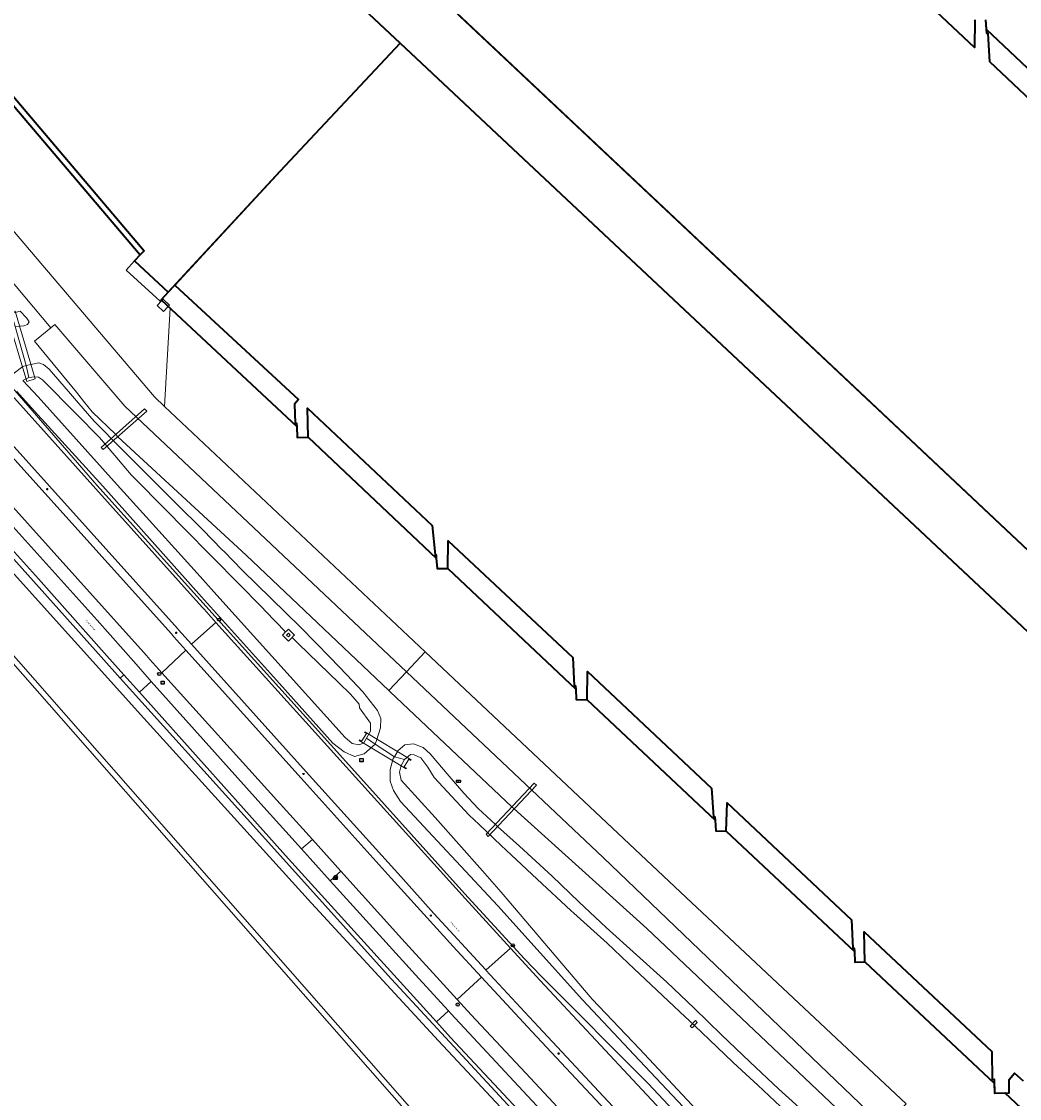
# Model space of a CAD drawing. Header units: metres. Extents: x 73718 to 76933, y 443658 to 446696.
# Tile 134 of 153: x 75631 to 75856, y 445613 to 445856. Entities that reach past the tile are written whole.
import ezdxf
from ezdxf.enums import TextEntityAlignment as Align

# ---------------------------------------------------------------- set-up
doc = ezdxf.new("R2010")
doc.units = ezdxf.units.M
for name, color, linetype, lineweight in [('B-WE-GK-BESCHOEIING-G', 130, 'GK-BESCHOEIING-SO', 18), ('B-WE-GR-GRAS-GV', 60, 'Continuous', 13), ('B-WE-IE-MEUBILAIR-S', 7, 'Continuous', 25), ('B-WE-IE-MEUBILAIR_WEGMEUBILAIR-G', 7, 'Continuous', 18), ('B-WE-IE-MEUBILAIR_ZONNEPANEEL-S', 7, 'Continuous', 25), ('B-WE-KW-KUNSTWERK_DUIKER-GV', 170, 'Continuous', 18), ('B-WE-OG-BEBOUWING-GV', 7, 'Continuous', 35), ('B-WE-OG-BEBOUWING_LOODS-GV', 7, 'Continuous', 18), ('B-WE-OG-BEBOUWING_LUIFEL-GV', 7, 'Continuous', 18), ('B-WE-OG-TERREIN_ERF-GV', 7, 'Continuous', 18), ('B-WE-OG-TERREIN_OEVER-GV', 7, 'Continuous', 18), ('B-WE-OG-TOPOGRAFIE-T18', 10, 'Continuous', 18), ('B-WE-OG-WATER_SLOOT-GV', 120, 'Continuous', 18), ('B-WE-OG-WEG-GV', 7, 'Continuous', 18), ('B-WE-VH-GESLOTENVERHARDING_ASFALT-GV', 10, 'Continuous', 18), ('B-WE-VH-GESLOTENVERHARDING_BETON-GV', 10, 'Continuous', 18), ('B-WE-VH-HALFVERHARDING_GRASBETONSTEEN-GV', 130, 'Continuous', 18), ('B-WE-VH-OPENVERHARDING_BETONSTRAATSTEEN-GV', 30, 'Continuous', 18)]:
    doc.layers.add(name, color=color, linetype=linetype, lineweight=lineweight)
doc.styles.add('NLCS-ISO', font='NLCS-ISO.ttf')
doc.styles.add('NLCS-ISO-M200-T18', font='NLCS-ISO.ttf', dxfattribs={"height": 0.36})
doc.linetypes.add('GK-BESCHOEIING-SO', pattern='A,18,-3,[1,NLCS.SHX,S=0.6,R=0,X=0,Y=0],-3', length=24)

# ---------------------------------------------------------------- blocks, each defined once
blk = doc.blocks.new('SIE-MEUBILAIR_BORD_WEGWIJZER-SO')
at = {"flags": 128}
blk.add_lwpolyline([(-1.8, 1.8), (1.8, 1.8), (1.8, -1.8), (-1.8, -1.8)], close=True, dxfattribs=at)
at = {"style": 'NLCS-ISO'}
blk.add_text('ww', height=1.8, dxfattribs=at).set_placement((0, 0), align=Align.MIDDLE_CENTER)
blk = doc.blocks.new('SIE-ZONNEPANEEL-SO')
blk.add_circle((0, 0), 1.8)
at = {"style": 'NLCS-ISO'}
blk.add_text('zp', height=1.8, dxfattribs=at).set_placement((0, 0), align=Align.MIDDLE_CENTER)
blk = doc.blocks.new('SIE-MEUBILAIR_KAST_TELECOM-SO')
at = {"flags": 128}
blk.add_lwpolyline([(-2, -1), (2, -1, 0.414214), (2.5, -0.5), (2.5, 0.5, 0.414214), (2, 1), (-2, 1, 0.414214), (-2.5, 0.5), (-2.5, -0.5, 0.414214)], format="xyb", close=True, dxfattribs=at)
at = {"style": 'NLCS-ISO'}
blk.add_text('TEL', height=1.8, dxfattribs=at).set_placement((0, 0), align=Align.MIDDLE_CENTER)
blk = doc.blocks.new('SIE-MEUBILAIR_KAST_GAS-SO')
at = {"flags": 128}
blk.add_lwpolyline([(-2, -1), (2, -1, 0.414214), (2.5, -0.5), (2.5, 0.5, 0.414214), (2, 1), (-2, 1, 0.414214), (-2.5, 0.5), (-2.5, -0.5, 0.414214)], format="xyb", close=True, dxfattribs=at)
at = {"style": 'NLCS-ISO'}
blk.add_text('GAS', height=1.8, dxfattribs=at).set_placement((0, 0), align=Align.MIDDLE_CENTER)
blk = doc.blocks.new('SIE-MEUBILAIR_PAAL_LICHTMAST-SO')
for points in [[(-0.6, 0), (-1, 0)], [(-0.7, 0.7), (-0.4, 0.4)], [(0, 1), (0, 0.6)], [(0.4, 0.4), (0.7, 0.7)], [(1, 0), (0.6, 0)], [(-0.7, -0.7), (-0.4, -0.4)], [(0, -0.6), (0, -1)], [(0.4, -0.4), (0.7, -0.7)]]:
    blk.add_lwpolyline(points)
blk.add_circle((0, 0), 0.5)
blk = doc.blocks.new('SIE-MEUBILAIR_PAAL_HECTOMETER-SO')
blk.add_circle((0, 0), 1.8)
at = {"style": 'NLCS-ISO'}
blk.add_text('hm', height=1.8, dxfattribs=at).set_placement((0, 0), align=Align.MIDDLE_CENTER)

msp = doc.modelspace()

# ---------------------------------------------------------------- linework, layer by layer
at = {"layer": 'B-WE-GK-BESCHOEIING-G', "flags": 128}
for points in [[(75773.742, 445548.368), (75511.76, 445846.951), (75489.729, 445872.168), (75483.262, 445879.585), (75479.674, 445883.294), (75475.046, 445887.914), (75459.355, 445902.717), (75450.251, 445911.554), (75449.491, 445912.372), (75449.644, 445913.31)], [(75455.674, 445914.017), (75458.46, 445911.177), (75463.047, 445906.602), (75475.873, 445894.561), (75484.058, 445886.871), (75497.396, 445874.729), (75500.981, 445871.397), (75510.782, 445861.51), (75521.732, 445850.023), (75521.74, 445850.016), (75548.872, 445820.85), (75658.47, 445699.202)], [(75631.142, 445775.449), (75634.615, 445771.739), (75651.75, 445752.625), (75670.501, 445731.919), (75674.911, 445726.93), (75703.876, 445694.81), (75705.453, 445693.476), (75707.045, 445693.229), (75708.126, 445693.653)], [(75658.47, 445699.202), (75696.256, 445657.453), (75724.933, 445626.384), (75786.232, 445560.763), (75839.854, 445503.135), (75840.669, 445502.224), (75842.238, 445500.882)], [(75866.681, 445522.552), (75865.04, 445523.673), (75863.899, 445524.688), (75847.113, 445542.664), (75808.984, 445583.247), (75770.301, 445624.577), (75759.59, 445635.824), (75739.075, 445659.928), (75734.839, 445664.74), (75724.218, 445676.786), (75716.553, 445685.189), (75716.132, 445687.013), (75716.555, 445688.51)]]:
    msp.add_lwpolyline(points, dxfattribs=at)
at = {"layer": 'B-WE-GR-GRAS-GV', "flags": 128}
msp.add_lwpolyline([(75628.514, 445579.388), (75633.083, 445572.769), (75638.397, 445565.823), (75644.41, 445557.945), (75648.653, 445552.584), (75652.708, 445547.083), (75657.65, 445540.743), (75662.402, 445534.32), (75668.142, 445526.268), (75669.179, 445525.014), (75669.87, 445524.63), (75671.194, 445525.168), (75673.545, 445527.432), (75676.272, 445529.705), (75679.109, 445532.227), (75684.428, 445537.056), (75690.092, 445541.706), (75695.721, 445546.566), (75701.769, 445551.776), (75703.636, 445553.356), (75718.654, 445566.703), (75740.353, 445584.638), (75593.785, 445751.554)], dxfattribs=at)
at = {"layer": 'B-WE-IE-MEUBILAIR_WEGMEUBILAIR-G', "flags": 128}
msp.add_lwpolyline([(75748.155, 445640.875), (75744.331, 445644.903), (75730.84, 445659.675), (75706.707, 445686.426), (75677.267, 445719.154), (75647.879, 445751.804), (75619.095, 445784.882)], dxfattribs=at)
at = {"layer": 'B-WE-KW-KUNSTWERK_DUIKER-GV', "flags": 128}
for points in [[(75629.394, 445791.054), (75627.491, 445790.496), (75632.044, 445775.216), (75633.926, 445775.792)], [(75648.857, 445760.302), (75649.31, 445759.814), (75659.129, 445768.494), (75658.632, 445768.981)], [(75708.662, 445695.729), (75707.611, 445694.057), (75707.146, 445694.325), (75707.051, 445694.194), (75717.62, 445687.807), (75717.72, 445687.941), (75717.221, 445688.239), (75718.244, 445689.947), (75718.683, 445689.672), (75718.787, 445689.804), (75708.33, 445696.123), (75708.238, 445695.98)], [(75736.123, 445672.506), (75747.034, 445684.089), (75746.563, 445684.565), (75735.687, 445672.999)], [(75781.769, 445629.739), (75782.2, 445629.312), (75783.319, 445630.515), (75782.945, 445631.008)]]:
    msp.add_lwpolyline(points, close=True, dxfattribs=at)
at = {"layer": 'B-WE-OG-BEBOUWING-GV', "flags": 128}
for points in [[(75606.47, 445954.452), (75669.826, 445895.091), (75716.273, 445851.519), (75856.62, 445719.86), (75937.6, 445643.509), (75946.91, 445653.417), (75863.021, 445732.284), (75725.924, 445861.322), (75694.751, 445890.662), (75659.312, 445924.019), (75632.337, 445949.407), (75634.63, 445951.695), (75602.964, 445981.899), (75634.673, 446015.77), (75647.344, 446028.984), (75650.803, 446032.664), (75648.513, 446034.817), (75644.917, 446030.991), (75622.167, 446052.377)], [(75669.826, 445895.091), (75716.273, 445851.519), (75856.62, 445719.86), (75937.6, 445643.509), (75946.91, 445653.417), (75863.021, 445732.284), (75694.751, 445890.662)], [(75845.953, 445856.818), (75845.871, 445850.594), (75817.711, 445877.111)], [(75725.924, 445861.322), (75863.021, 445732.284)], [(75725.924, 445861.322), (75863.021, 445732.284)], [(75877.621, 445827.249), (75848.615, 445854.624), (75848.484, 445856.784)], [(75877.348, 445820.954), (75849.373, 445847.297), (75848.982, 445853.707), (75848.673, 445853.688), (75848.484, 445856.784)], [(75856.62, 445719.86), (75716.273, 445851.519), (75689.237, 445822.64), (75663.926, 445795.313), (75662.374, 445793.626), (75692.947, 445765.028), (75693.055, 445762.584), (75695.513, 445762.639), (75724.453, 445735.319), (75724.671, 445733.004), (75727.03, 445732.977), (75755.924, 445705.734), (75756.014, 445703.39), (75758.475, 445703.36), (75787.353, 445676.159), (75787.512, 445673.779), (75789.861, 445673.693), (75818.794, 445646.519), (75818.928, 445644.176), (75821.155, 445644.219), (75850.332, 445616.846), (75850.381, 445614.601), (75852.727, 445614.652), (75881.767, 445587.402)], [(75856.62, 445719.86), (75716.273, 445851.519), (75689.237, 445822.64), (75665.446, 445796.954), (75693.378, 445771.097), (75692.433, 445770.077), (75692.634, 445765.757), (75692.904, 445765.769), (75692.947, 445765.028), (75693.055, 445762.584), (75695.513, 445762.639), (75695.366, 445769.162), (75723.55, 445742.673), (75724.154, 445736.069), (75724.383, 445736.09), (75724.453, 445735.319), (75724.671, 445733.004), (75727.03, 445732.977), (75727.102, 445739.259), (75755.231, 445712.885), (75755.548, 445706.473), (75755.878, 445706.489), (75755.914, 445705.744), (75755.924, 445705.734), (75756.014, 445703.39), (75758.475, 445703.36), (75758.551, 445709.746), (75786.565, 445683.381), (75787.014, 445676.907), (75787.3, 445676.927), (75787.353, 445676.159), (75787.512, 445673.779), (75789.861, 445673.693), (75790.097, 445680.1), (75818.16, 445653.699), (75818.459, 445647.284), (75818.758, 445647.298), (75818.794, 445646.519), (75818.928, 445644.176), (75821.155, 445644.219), (75821.026, 445651.009), (75849.78, 445623.965), (75849.915, 445617.696), (75850.314, 445617.704), (75850.381, 445614.601), (75853.749, 445614.674), (75853.685, 445617.675), (75854.894, 445619.074), (75856.843, 445617.39)]]:
    msp.add_lwpolyline(points, dxfattribs=at)
for points in [[(75564.687, 445909.724), (75565.575, 445908.891), (75565.033, 445908.174), (75571.755, 445903.098), (75572.443, 445902.453), (75573.06, 445903.111), (75618.917, 445849.279), (75617.441, 445847.616), (75618.317, 445846.799), (75617.783, 445846.091), (75624.532, 445841.004), (75625.227, 445840.356), (75625.908, 445841.087), (75657.63, 445803.769), (75656.364, 445802.392), (75663.926, 445795.313), (75689.237, 445822.64), (75716.273, 445851.519), (75669.826, 445895.091), (75606.47, 445954.452), (75580.292, 445926.411), (75567.012, 445912.289)], [(75564.687, 445909.724), (75572.443, 445902.453), (75573.815, 445903.917), (75619.834, 445850.24), (75618.917, 445849.279), (75617.441, 445847.616), (75625.227, 445840.356), (75626.832, 445842.078), (75658.514, 445804.652), (75657.63, 445803.769), (75656.364, 445802.392), (75663.926, 445795.313), (75665.446, 445796.954), (75689.237, 445822.64), (75716.273, 445851.519), (75669.826, 445895.091), (75606.47, 445954.452), (75580.292, 445926.411), (75567.012, 445912.289)]]:
    msp.add_lwpolyline(points, close=True, dxfattribs=at)
at = {"layer": 'B-WE-OG-BEBOUWING_LOODS-GV', "flags": 128}
msp.add_lwpolyline([(75663.975, 445792.128), (75664.27, 445792.44), (75662.83, 445793.8), (75662.529, 445793.481), (75661.475, 445792.366), (75662.91, 445791)], close=True, dxfattribs=at)
at = {"layer": 'B-WE-OG-BEBOUWING_LUIFEL-GV', "flags": 128}
msp.add_lwpolyline([(75656.364, 445802.392), (75654.478, 445800.341), (75662.103, 445793.331), (75663.926, 445795.313)], close=True, dxfattribs=at)
at = {"layer": 'B-WE-OG-TERREIN_ERF-GV', "flags": 128}
for points in [[(75817.711, 445877.111), (75845.871, 445850.594), (75845.953, 445856.818)], [(75848.484, 445856.784), (75848.673, 445853.688), (75848.982, 445853.707), (75849.373, 445847.297), (75877.348, 445820.954)], [(75618.022, 445821.961), (75660.883, 445771.698), (75663.122, 445769.549), (75664.411, 445791.721), (75663.975, 445792.128), (75662.91, 445791), (75661.475, 445792.366), (75662.529, 445793.481), (75662.374, 445793.626), (75663.926, 445795.313), (75656.364, 445802.392), (75657.63, 445803.769), (75658.514, 445804.652), (75626.832, 445842.078)], [(75856.843, 445617.39), (75854.894, 445619.074), (75853.685, 445617.675), (75853.749, 445614.674), (75850.381, 445614.601), (75850.314, 445617.704), (75849.915, 445617.696), (75849.78, 445623.965), (75821.026, 445651.009), (75821.155, 445644.219), (75818.928, 445644.176), (75818.794, 445646.519), (75818.758, 445647.298), (75818.459, 445647.284), (75818.16, 445653.699), (75790.097, 445680.1), (75789.861, 445673.693), (75787.512, 445673.779), (75787.353, 445676.159), (75787.3, 445676.927), (75787.014, 445676.907), (75786.565, 445683.381), (75758.551, 445709.746), (75758.475, 445703.36), (75756.014, 445703.39), (75755.924, 445705.734), (75755.914, 445705.744), (75755.878, 445706.489), (75755.548, 445706.473), (75755.231, 445712.885), (75727.102, 445739.259), (75727.03, 445732.977), (75724.671, 445733.004), (75724.453, 445735.319), (75724.383, 445736.09), (75724.154, 445736.069), (75723.55, 445742.673), (75695.366, 445769.162), (75695.513, 445762.639), (75693.055, 445762.584), (75692.947, 445765.028), (75692.904, 445765.769), (75692.634, 445765.757), (75692.433, 445770.077), (75693.378, 445771.097), (75665.446, 445796.954), (75663.926, 445795.313), (75662.374, 445793.626), (75662.529, 445793.481), (75662.83, 445793.8), (75664.27, 445792.44), (75663.975, 445792.128), (75664.411, 445791.721), (75663.122, 445769.549), (75721.96, 445714.159), (75780.8, 445658.767), (75830.468, 445612.173)]]:
    msp.add_lwpolyline(points, dxfattribs=at)
at = {"layer": 'B-WE-OG-TERREIN_OEVER-GV', "flags": 128}
for points in [[(75593.785, 445751.554), (75740.353, 445584.638), (75772.295, 445548.261), (75781.474, 445537.908), (75782.749, 445537.344), (75784.673, 445535.252), (75784.81, 445534.473), (75786.734, 445531.86), (75784.4, 445529.595), (75783.683, 445527.538), (75788.77, 445531.83), (75788.425, 445532.19), (75786.232, 445535.225), (75784.937, 445536.857), (75783.95, 445537.865), (75782.066, 445539.328), (75780.652, 445540.542), (75773.742, 445548.368), (75511.76, 445846.951)], [(75548.872, 445820.85), (75658.47, 445699.202), (75696.256, 445657.453), (75724.933, 445626.384), (75786.232, 445560.763), (75839.854, 445503.135), (75840.669, 445502.224), (75842.238, 445500.882), (75842.981, 445501.511), (75843.329, 445501.768), (75838.028, 445507.373), (75812.921, 445533.978), (75801.524, 445546.682), (75768.372, 445582.174), (75740.597, 445611.977), (75714.316, 445640.314), (75681.776, 445676.528), (75653.124, 445708.267), (75648.821, 445713.034), (75606.113, 445760.716)], [(75629.805, 445772.96), (75633.765, 445768.478), (75649.186, 445751.59), (75671.436, 445726.554), (75689.08, 445707.005), (75701.135, 445693.557), (75703.665, 445691.612), (75705.973, 445690.528), (75708.175, 445691.168), (75710.646, 445693.371), (75708.693, 445694.664), (75708.126, 445693.653), (75707.045, 445693.229), (75705.453, 445693.476), (75703.876, 445694.81), (75674.911, 445726.93), (75670.501, 445731.919), (75651.75, 445752.625), (75634.615, 445771.739), (75631.142, 445775.449), (75632.487, 445776.081), (75631.888, 445778.77), (75631.145, 445778.607), (75628.928, 445776.945)], [(75807.853, 445609.978), (75801.74, 445615.469), (75795.228, 445621.643), (75788.782, 445627.756), (75782.608, 445633.737), (75776.495, 445639.658), (75769.598, 445645.832), (75762.769, 445651.945), (75756.643, 445657.781), (75750.578, 445663.559), (75743.196, 445670.305), (75738.282, 445674.795), (75737.796, 445675.239), (75735.814, 445677.05), (75733.876, 445678.821), (75730.696, 445682.31), (75727.331, 445686.11), (75723.099, 445691.125), (75721.493, 445692.613), (75719.314, 445693.451), (75717.332, 445693.176), (75715.831, 445691.934), (75714.992, 445690.496), (75717.287, 445689.915), (75718.588, 445691.013), (75719.463, 445690.968), (75720.94, 445690.227), (75722.512, 445688.186), (75723.943, 445685.806), (75731.897, 445677.349), (75734.087, 445675.249), (75739.1, 445670.443), (75741.35, 445668.335), (75747.194, 445662.858), (75754.826, 445655.813), (75755.456, 445655.231), (75762.999, 445648.409), (75767.779, 445643.903), (75780.705, 445631.719), (75781.431, 445631.035), (75784.312, 445628.324), (75791.389, 445621.586), (75793.415, 445619.698), (75796.982, 445616.374), (75805.948, 445607.95)], [(75863.899, 445524.688), (75847.113, 445542.664), (75808.984, 445583.247), (75770.301, 445624.577), (75759.59, 445635.824), (75739.075, 445659.928), (75734.839, 445664.74), (75724.218, 445676.786), (75716.553, 445685.189), (75716.132, 445687.013), (75716.555, 445688.51), (75717.287, 445689.915), (75714.992, 445690.496), (75714.75, 445690.082), (75714.069, 445687.624), (75714.002, 445685.022), (75714.814, 445682.867), (75716.385, 445680.395), (75738.344, 445656.86), (75757.47, 445635.615), (75769.094, 445623.237), (75807.229, 445582.756), (75846.21, 445540.701), (75863.282, 445522.826)]]:
    msp.add_lwpolyline(points, dxfattribs=at)
for points in [[(75630.567, 445791.029), (75628.589, 445790.542), (75629.414, 445787.597), (75631.352, 445787.785), (75632.185, 445788.023), (75632.542, 445788.658), (75632.128, 445789.311), (75631.982, 445789.591)], [(75631.888, 445778.77), (75632.487, 445776.081), (75633.882, 445776.218), (75634.683, 445776.145), (75635.573, 445775.545), (75643.224, 445767.816), (75648.414, 445762.572), (75651.92, 445758.471), (75655.614, 445754.15), (75663.837, 445745.775), (75667.139, 445742.412), (75674.173, 445735.283), (75685.121, 445724.187), (75685.911, 445723.387), (75690.444, 445718.668), (75690.716, 445718.925), (75691.08, 445719.308), (75692.415, 445717.972), (75692.172, 445717.705), (75691.899, 445717.42), (75693.326, 445716.014), (75702.444, 445707.168), (75705.087, 445704.604), (75707.065, 445702.369), (75707.138, 445701.541), (75709.627, 445698.066), (75709.591, 445696.267), (75708.693, 445694.664), (75710.646, 445693.371), (75710.974, 445694.154), (75711.838, 445697.034), (75711.91, 445699.122), (75711.19, 445700.921), (75707.878, 445705.169), (75704.224, 445709.004), (75700.607, 445712.8), (75693.768, 445719.783), (75687.184, 445726.223), (75680.666, 445732.598), (75676.561, 445736.801), (75676.144, 445737.228), (75671.667, 445741.812), (75665.77, 445747.673), (75659.932, 445753.475), (75653.565, 445759.878), (75647.262, 445766.217), (75643.224, 445770.854), (75641.43, 445772.913), (75637.06, 445777.942), (75635.817, 445779.052), (75634.735, 445779.392)]]:
    msp.add_lwpolyline(points, close=True, dxfattribs=at)
at = {"layer": 'B-WE-OG-WATER_SLOOT-GV', "flags": 128}
for points in [[(75511.76, 445846.951), (75773.742, 445548.368)], [(75786.232, 445560.763), (75724.933, 445626.384), (75696.256, 445657.453), (75658.47, 445699.202), (75548.872, 445820.85)], [(75805.948, 445607.95), (75796.982, 445616.374), (75793.415, 445619.698), (75791.389, 445621.586), (75784.312, 445628.324), (75781.431, 445631.035), (75780.705, 445631.719), (75767.779, 445643.903), (75762.999, 445648.409), (75755.456, 445655.231), (75754.826, 445655.813), (75747.194, 445662.858), (75741.35, 445668.335), (75739.1, 445670.443), (75734.087, 445675.249), (75731.897, 445677.349), (75723.943, 445685.806), (75722.512, 445688.186), (75720.94, 445690.227), (75719.463, 445690.968), (75718.588, 445691.013), (75717.287, 445689.915), (75716.555, 445688.51), (75716.132, 445687.013), (75716.553, 445685.189), (75724.218, 445676.786), (75734.839, 445664.74), (75739.075, 445659.928), (75759.59, 445635.824), (75770.301, 445624.577), (75808.984, 445583.247)]]:
    msp.add_lwpolyline(points, dxfattribs=at)
msp.add_lwpolyline([(75635.573, 445775.545), (75634.683, 445776.145), (75633.882, 445776.218), (75632.487, 445776.081), (75631.142, 445775.449), (75634.615, 445771.739), (75651.75, 445752.625), (75670.501, 445731.919), (75674.911, 445726.93), (75703.876, 445694.81), (75705.453, 445693.476), (75707.045, 445693.229), (75708.126, 445693.653), (75708.693, 445694.664), (75709.591, 445696.267), (75709.627, 445698.066), (75707.138, 445701.541), (75707.065, 445702.369), (75705.087, 445704.604), (75702.444, 445707.168), (75693.326, 445716.014), (75691.899, 445717.42), (75691.089, 445716.621), (75689.748, 445717.946), (75690.444, 445718.668), (75685.911, 445723.387), (75685.121, 445724.187), (75674.173, 445735.283), (75667.139, 445742.412), (75663.837, 445745.775), (75655.614, 445754.15), (75651.92, 445758.471), (75648.414, 445762.572), (75643.224, 445767.816)], close=True, dxfattribs=at)
at = {"layer": 'B-WE-OG-WEG-GV', "flags": 128}
for points in [[(75450.527, 445921.625), (75453.711, 445918.519), (75455.544, 445916.817), (75457.013, 445915.283), (75459.646, 445912.889), (75463.902, 445908.756), (75486.671, 445887.366), (75504.11, 445871.212), (75515.428, 445859.854), (75523.263, 445851.494), (75540.472, 445833.038), (75573.051, 445797.384), (75606.113, 445760.716), (75648.821, 445713.034), (75653.124, 445708.267), (75653.947, 445708.977), (75650.127, 445713.246), (75634.68, 445730.641), (75600.736, 445768.244)], [(75875.559, 445553.715), (75848.212, 445579.446), (75843.224, 445584.271), (75771.955, 445651.76), (75741.989, 445678.729), (75741.487, 445679.165), (75714.062, 445705.16), (75713.729, 445705.475), (75681.566, 445735.962), (75652.605, 445762.732), (75652.154, 445763.234), (75646.824, 445768.359), (75644.868, 445770.756), (75643.224, 445772.771), (75633.812, 445784.305), (75637.452, 445787.275), (75612.338, 445817.189)], [(75630.567, 445791.029), (75631.982, 445789.591), (75632.128, 445789.311), (75632.542, 445788.658), (75632.185, 445788.023), (75631.352, 445787.785), (75629.414, 445787.597), (75631.888, 445778.77), (75634.735, 445779.392), (75635.817, 445779.052), (75637.06, 445777.942), (75641.43, 445772.913), (75643.224, 445770.854), (75647.262, 445766.217), (75653.565, 445759.878), (75659.932, 445753.475), (75665.77, 445747.673), (75671.667, 445741.812), (75676.144, 445737.228), (75676.561, 445736.801), (75680.666, 445732.598), (75687.184, 445726.223), (75693.768, 445719.783), (75700.607, 445712.8), (75704.224, 445709.004), (75707.878, 445705.169), (75711.19, 445700.921), (75711.91, 445699.122), (75711.838, 445697.034), (75710.974, 445694.154), (75710.646, 445693.371), (75714.992, 445690.496), (75715.831, 445691.934), (75717.332, 445693.176), (75719.314, 445693.451), (75721.493, 445692.613), (75723.099, 445691.125), (75727.331, 445686.11), (75730.696, 445682.31), (75733.876, 445678.821), (75735.814, 445677.05), (75737.796, 445675.239), (75738.282, 445674.795), (75743.196, 445670.305), (75750.578, 445663.559), (75756.643, 445657.781), (75762.769, 445651.945), (75769.598, 445645.832), (75776.495, 445639.658), (75782.608, 445633.737), (75788.782, 445627.756), (75795.228, 445621.643), (75801.74, 445615.469), (75807.853, 445609.978)], [(75628.928, 445776.945), (75631.145, 445778.607), (75631.888, 445778.77), (75629.414, 445787.597)], [(75607.256, 445782.023), (75636.131, 445749.972), (75664.668, 445718.225), (75665.246, 445717.583), (75667.965, 445714.561), (75693.925, 445685.699), (75714.279, 445663.114), (75728.242, 445647.673), (75734.627, 445640.774), (75746.015, 445628.469), (75770.285, 445602.512), (75781.216, 445590.726), (75802.408, 445568.067), (75803.028, 445567.402), (75821.366, 445547.739), (75822.331, 445546.705), (75837.63, 445530.325), (75850.985, 445515.991), (75858.277, 445508.141)], [(75859.705, 445509.356), (75834.471, 445536.314), (75823.643, 445547.924), (75807.415, 445565.325), (75804.298, 445568.667), (75782.05, 445592.521), (75771.626, 445603.675), (75745.422, 445631.808), (75735.641, 445642.34), (75735.528, 445642.461), (75723.898, 445655.161), (75716.413, 445663.448), (75695.118, 445687.099), (75669.227, 445715.904), (75666.298, 445719.163), (75666.061, 445719.427), (75637.172, 445751.537), (75608.424, 445783.453)], [(75620.972, 445782.725), (75647.879, 445751.804), (75677.267, 445719.154), (75706.707, 445686.426), (75730.84, 445659.675), (75744.331, 445644.903), (75748.155, 445640.875), (75772.365, 445616.707), (75811.123, 445575.23), (75811.511, 445574.815), (75830.566, 445554.36), (75848.978, 445534.596), (75857.066, 445526.208)], [(75857.066, 445526.208), (75848.978, 445534.596), (75830.566, 445554.36), (75811.511, 445574.815), (75811.123, 445575.23), (75772.365, 445616.707), (75748.155, 445640.875), (75744.331, 445644.903), (75730.84, 445659.675), (75706.707, 445686.426), (75677.267, 445719.154), (75647.879, 445751.804), (75620.972, 445782.725)], [(75619.993, 445781.631), (75650.226, 445748.062), (75671.636, 445724.236), (75672.049, 445723.776), (75674.704, 445720.834), (75704.145, 445688.216), (75730.963, 445658.51), (75741.22, 445647.29), (75747.861, 445640.027), (75770.903, 445615.342), (75809.662, 445573.864), (75810.049, 445573.45), (75829.103, 445552.997), (75847.526, 445533.22), (75855.668, 445524.776), (75861.992, 445518.963)], [(75863.282, 445522.826), (75846.21, 445540.701), (75807.229, 445582.756), (75769.094, 445623.237), (75757.47, 445635.615), (75738.344, 445656.86), (75716.385, 445680.395), (75714.814, 445682.867), (75714.002, 445685.022), (75714.069, 445687.624), (75714.75, 445690.082), (75714.992, 445690.496), (75710.646, 445693.371), (75708.175, 445691.168), (75705.973, 445690.528), (75703.665, 445691.612), (75701.135, 445693.557), (75689.08, 445707.005), (75671.436, 445726.554), (75649.186, 445751.59), (75633.765, 445768.478), (75629.805, 445772.96)], [(75626.948, 445744.617), (75647.889, 445721.346), (75656.712, 445711.363), (75659.215, 445708.531), (75660.13, 445707.51), (75685.545, 445679.151), (75694.021, 445669.693), (75696.491, 445671.841), (75688.468, 445680.699), (75662.535, 445709.463), (75659.828, 445712.466), (75659.025, 445713.358), (75643.531, 445730.558), (75614.744, 445762.545)], [(75750.492, 445602.7), (75727.66, 445627.161), (75724.495, 445630.649), (75691.098, 445667.456), (75657.442, 445705.071), (75653.947, 445708.977), (75653.124, 445708.267), (75681.776, 445676.528), (75714.316, 445640.314), (75740.597, 445611.977)], [(75775.214, 445586.291), (75745.702, 445617.933), (75732.324, 445632.297), (75729.161, 445635.748), (75716.662, 445649.386), (75702.885, 445664.699), (75700.511, 445662.48), (75720.511, 445640.466), (75727.164, 445633.138), (75727.697, 445632.551), (75763.408, 445594.252)]]:
    msp.add_lwpolyline(points, dxfattribs=at)
at = {"layer": 'B-WE-VH-GESLOTENVERHARDING_ASFALT-GV', "flags": 128}
for points in [[(75612.338, 445817.189), (75637.452, 445787.275), (75638.398, 445788.047), (75654.13, 445769.651), (75717.707, 445709.671), (75721.96, 445714.159), (75663.122, 445769.549), (75660.883, 445771.698), (75618.022, 445821.961)], [(75619.993, 445781.631), (75615.139, 445787.021), (75608.273, 445794.647), (75602.96, 445789.52), (75608.424, 445783.453), (75637.172, 445751.537), (75666.061, 445719.427), (75666.298, 445719.163), (75669.227, 445715.904), (75674.704, 445720.834), (75672.049, 445723.776), (75671.636, 445724.236), (75650.226, 445748.062)], [(75636.131, 445749.972), (75607.256, 445782.023), (75601.756, 445788.119), (75596.399, 445782.94), (75614.744, 445762.545), (75643.531, 445730.558), (75659.025, 445713.358), (75659.828, 445712.466), (75662.535, 445709.463), (75667.965, 445714.561), (75665.246, 445717.583), (75664.668, 445718.225)], [(75593.978, 445781.172), (75591.385, 445778.622), (75600.736, 445768.244), (75634.68, 445730.641), (75650.127, 445713.246), (75653.947, 445708.977), (75657.442, 445705.071), (75660.13, 445707.51), (75659.215, 445708.531), (75656.712, 445711.363), (75647.889, 445721.346), (75626.948, 445744.617)], [(75674.704, 445720.834), (75669.227, 445715.904), (75695.118, 445687.099), (75716.413, 445663.448), (75723.898, 445655.161), (75735.528, 445642.461), (75735.641, 445642.34), (75741.22, 445647.29), (75730.963, 445658.51), (75704.145, 445688.216)], [(75693.925, 445685.699), (75667.965, 445714.561), (75662.535, 445709.463), (75688.468, 445680.699), (75696.491, 445671.841), (75702.885, 445664.699), (75716.662, 445649.386), (75729.161, 445635.748), (75734.627, 445640.774), (75728.242, 445647.673), (75714.279, 445663.114)], [(75717.707, 445709.671), (75762.135, 445667.757), (75825.415, 445607.087), (75830.468, 445612.173), (75780.8, 445658.767), (75721.96, 445714.159)], [(75660.13, 445707.51), (75657.442, 445705.071), (75691.098, 445667.456), (75724.495, 445630.649), (75727.164, 445633.138), (75720.511, 445640.466), (75700.511, 445662.48), (75694.021, 445669.693), (75685.545, 445679.151)], [(75747.861, 445640.027), (75741.22, 445647.29), (75735.641, 445642.34), (75745.422, 445631.808), (75771.626, 445603.675), (75782.05, 445592.521), (75804.298, 445568.667), (75809.662, 445573.864), (75770.903, 445615.342)], [(75746.015, 445628.469), (75734.627, 445640.774), (75729.161, 445635.748), (75732.324, 445632.297), (75745.702, 445617.933), (75775.214, 445586.291), (75797.576, 445562.301), (75803.028, 445567.402), (75802.408, 445568.067), (75781.216, 445590.726), (75770.285, 445602.512)], [(75727.697, 445632.551), (75727.164, 445633.138), (75724.495, 445630.649), (75727.66, 445627.161), (75750.492, 445602.7), (75774.603, 445576.901), (75792.886, 445557.27), (75795.395, 445560.016), (75780.459, 445575.961), (75763.408, 445594.252)]]:
    msp.add_lwpolyline(points, close=True, dxfattribs=at)
at = {"layer": 'B-WE-VH-GESLOTENVERHARDING_BETON-GV', "flags": 128}
for points in [[(75690.444, 445718.668), (75689.748, 445717.946), (75691.089, 445716.621), (75691.899, 445717.42), (75692.172, 445717.705), (75692.415, 445717.972), (75691.08, 445719.308), (75690.716, 445718.925)], [(75690.951, 445718.233), (75691.092, 445718.374), (75691.508, 445717.958), (75691.399, 445717.849), (75691.092, 445717.542), (75690.676, 445717.958)], [(75690.951, 445718.233), (75690.676, 445717.958), (75691.092, 445717.542), (75691.399, 445717.849), (75691.508, 445717.958), (75691.092, 445718.374)]]:
    msp.add_lwpolyline(points, close=True, dxfattribs=at)
at = {"layer": 'B-WE-VH-HALFVERHARDING_GRASBETONSTEEN-GV', "flags": 128}
msp.add_lwpolyline([(75696.491, 445671.841), (75694.021, 445669.693), (75700.511, 445662.48), (75702.885, 445664.699)], close=True, dxfattribs=at)
at = {"layer": 'B-WE-VH-OPENVERHARDING_BETONSTRAATSTEEN-GV', "flags": 128}
for points in [[(75638.398, 445788.047), (75637.452, 445787.275), (75633.812, 445784.305), (75643.224, 445772.771), (75644.868, 445770.756), (75646.824, 445768.359), (75652.154, 445763.234), (75652.605, 445762.732), (75681.566, 445735.962), (75713.729, 445705.475), (75717.707, 445709.671), (75654.13, 445769.651)], [(75717.707, 445709.671), (75713.729, 445705.475), (75714.062, 445705.16), (75741.487, 445679.165), (75741.989, 445678.729), (75771.955, 445651.76), (75843.224, 445584.271), (75848.212, 445579.446), (75875.559, 445553.715), (75878.696, 445557.041), (75869.826, 445565.428), (75851.63, 445582.429), (75825.415, 445607.087), (75762.135, 445667.757)]]:
    msp.add_lwpolyline(points, close=True, dxfattribs=at)

# ---------------------------------------------------------------- block references
at = {"layer": 'B-WE-IE-MEUBILAIR-S', "xscale": 0.2, "yscale": 0.2, "zscale": 0.2}
for name, p in [('SIE-MEUBILAIR_PAAL_LICHTMAST-SO', (75636.65, 445750.891)), ('SIE-MEUBILAIR_PAAL_HECTOMETER-SO', (75675.421, 445721.437)), ('SIE-MEUBILAIR_PAAL_LICHTMAST-SO', (75665.768, 445718.496)), ('SIE-MEUBILAIR_PAAL_HECTOMETER-SO', (75661.924, 445709.187)), ('SIE-MEUBILAIR_BORD_WEGWIJZER-SO', (75662.716, 445707.214)), ('SIE-MEUBILAIR_BORD_WEGWIJZER-SO', (75707.56, 445689.739)), ('SIE-MEUBILAIR_PAAL_LICHTMAST-SO', (75694.471, 445686.616)), ('SIE-MEUBILAIR_KAST_GAS-SO', (75729.448, 445684.973)), ('SIE-MEUBILAIR_KAST_TELECOM-SO', (75701.663, 445663.075)), ('SIE-MEUBILAIR_PAAL_LICHTMAST-SO', (75723.236, 445654.648)), ('SIE-MEUBILAIR_PAAL_HECTOMETER-SO', (75741.717, 445647.935)), ('SIE-MEUBILAIR_PAAL_HECTOMETER-SO', (75729.269, 445634.577)), ('SIE-MEUBILAIR_PAAL_LICHTMAST-SO', (75752.055, 445623.527))]:
    msp.add_blockref(name, p, dxfattribs=at)
at = {"layer": 'B-WE-IE-MEUBILAIR_ZONNEPANEEL-S', "xscale": 0.2, "yscale": 0.2, "zscale": 0.2}
msp.add_blockref('SIE-ZONNEPANEEL-SO', (75701.757, 445663.409), dxfattribs=at)

# ---------------------------------------------------------------- texts
at = {"layer": 'B-WE-OG-TOPOGRAFIE-T18', "style": 'NLCS-ISO-M200-T18'}
for s, rotation, p in [('Zandheullaan', 311.8, (75646.477, 445720.151)), ('Veilingroute', 311.3, (75728.656, 445652.127))]:
    msp.add_text(s, height=0.36, rotation=rotation, dxfattribs=at).set_placement(p, align=Align.MIDDLE)

doc.saveas('drawing.dxf')
